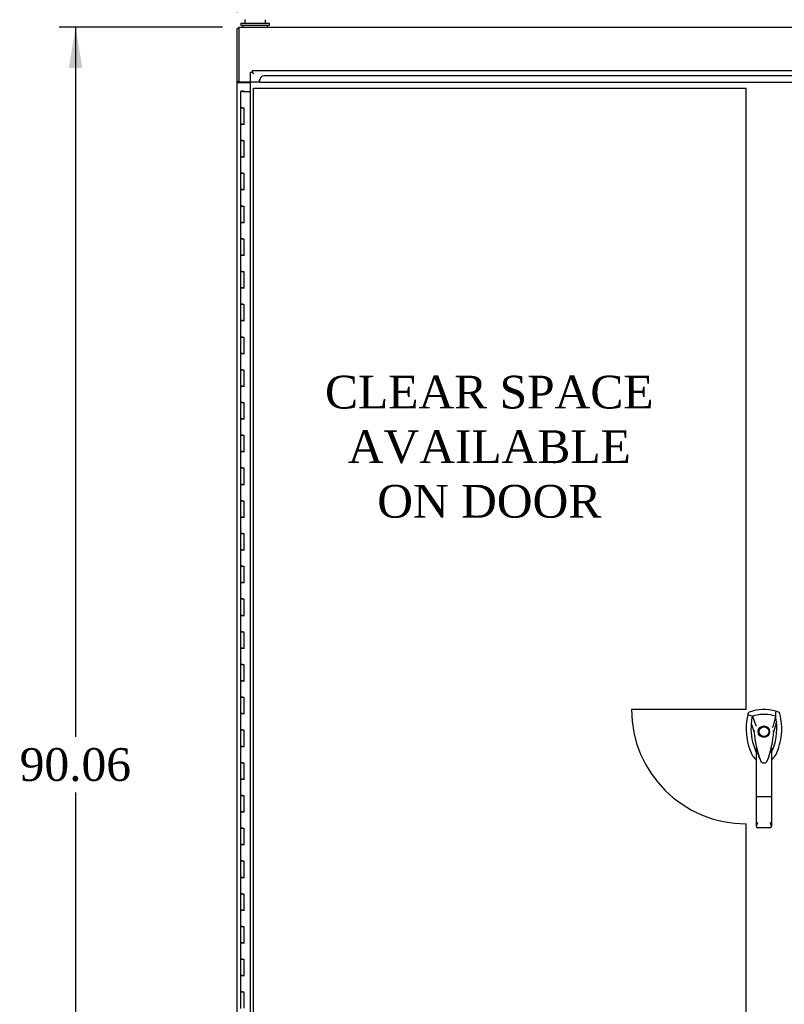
# Model space of a CAD drawing. Header units: inches. Extents: x 1 to 359, y -2 to 239.
# Tile 28 of 65: x 77 to 123, y 98 to 158. Entities that reach past the tile are written whole.
import ezdxf
from ezdxf.enums import TextEntityAlignment as Align
from ezdxf.lldxf.tags import DXFTag

# ---------------------------------------------------------------- set-up
doc = ezdxf.new("R2010")
doc.units = ezdxf.units.IN
doc.header["$MEASUREMENT"] = 0
for name, color, linetype in [('COM54746-78', 7, 'Continuous'), ('COM71195-10', 7, 'Continuous'), ('COM71298-10', 7, 'Continuous'), ('COM71300-11', 7, 'Continuous'), ('Default', 7, 'Continuous'), ('DV1_Default', 7, 'Continuous'), ('HAN13068', 7, 'Continuous'), ('SCS86414', 7, 'Continuous'), ('WAF25377', 7, 'Continuous'), ('WAM254785', 7, 'Continuous')]:
    doc.layers.add(name, color=color, linetype=linetype)
doc.styles.add('SEACAD_Times_New_Roman', font='times.ttf')
tags = doc.linetypes.add('HIDDEN2', pattern=[0.1875, 0.125, -0.0625]).pattern_tags.tags
tags[6:7] = [DXFTag(74, 4), DXFTag(75, 0), DXFTag(340, '0'), DXFTag(46, 0.0), DXFTag(50, 0.0), DXFTag(44, 0.0), DXFTag(45, 0.0)]
tags[4:5] = [DXFTag(74, 4), DXFTag(75, 0), DXFTag(340, '0'), DXFTag(46, 0.0), DXFTag(50, 0.0), DXFTag(44, 0.0), DXFTag(45, 0.0)]
tags = doc.linetypes.add('PHANTOM2', pattern=[1.25, 0.625, -0.125, 0.125, -0.125, 0.125, -0.125]).pattern_tags.tags
tags[14:15] = [DXFTag(74, 4), DXFTag(75, 0), DXFTag(340, '0'), DXFTag(46, 0.0), DXFTag(50, 0.0), DXFTag(44, 0.0), DXFTag(45, 0.0)]
tags[12:13] = [DXFTag(74, 4), DXFTag(75, 0), DXFTag(340, '0'), DXFTag(46, 0.0), DXFTag(50, 0.0), DXFTag(44, 0.0), DXFTag(45, 0.0)]
tags[10:11] = [DXFTag(74, 4), DXFTag(75, 0), DXFTag(340, '0'), DXFTag(46, 0.0), DXFTag(50, 0.0), DXFTag(44, 0.0), DXFTag(45, 0.0)]
tags[8:9] = [DXFTag(74, 4), DXFTag(75, 0), DXFTag(340, '0'), DXFTag(46, 0.0), DXFTag(50, 0.0), DXFTag(44, 0.0), DXFTag(45, 0.0)]
tags[6:7] = [DXFTag(74, 4), DXFTag(75, 0), DXFTag(340, '0'), DXFTag(46, 0.0), DXFTag(50, 0.0), DXFTag(44, 0.0), DXFTag(45, 0.0)]
tags[4:5] = [DXFTag(74, 4), DXFTag(75, 0), DXFTag(340, '0'), DXFTag(46, 0.0), DXFTag(50, 0.0), DXFTag(44, 0.0), DXFTag(45, 0.0)]
doc.dimstyles.new('HAMMOND_(STH_-_540x360)', dxfattribs={"dimtxt": 2, "dimasz": 2.5, "dimexe": 1, "dimexo": 1, "dimgap": 0.5, "dimtad": 0, "dimtih": 1, "dimtoh": 1, "dimzin": 0, "dimdsep": 46, "dimtxsty": 'SEACAD_Times_New_Roman', "dimblk1": '_SE_FILLED', "dimblk2": '_SE_FILLED', "dimsah": 1, "dimcen": 1, "dimadec": 0, "dimazin": 0, "dimtfac": 0.8, "dimtofl": 0, "dimtmove": 0, "dimatfit": 3, "dimfxl": 1, "dimtolj": 1, "dimtzin": 0, "dimarcsym": 0})

# ---------------------------------------------------------------- blocks, each defined once
blk = doc.blocks.new('SE')
at = {"layer": 'COM54746-78', "color": 7, "linetype": 'Continuous'}
for p, q in [((90.355, 153.512), (90.238, 153.512)), ((90.238, 153.512), (90.238, 152.512)), ((90.292, 153.521), (90.292, 153.547)), ((90.292, 153.547), (90.342, 153.547)), ((90.342, 153.521), (90.292, 153.521)), ((90.305, 153.521), (90.305, 153.512)), ((90.342, 153.547), (90.367, 153.547)), ((90.342, 153.521), (90.367, 153.521)), ((90.355, 153.512), (90.84, 153.512)), ((90.367, 153.547), (90.417, 153.547)), ((90.417, 153.521), (90.367, 153.521)), ((90.405, 153.512), (90.405, 153.521)), ((90.417, 153.547), (90.417, 153.521)), ((90.355, 152.512), (90.238, 152.512)), ((90.238, 152.512), (90.355, 152.512)), ((90.238, 152.512), (90.238, 151.512)), ((90.355, 152.512), (90.422, 152.512)), ((90.422, 152.512), (90.422, 151.513)), ((90.355, 151.513), (90.238, 151.513)), ((90.238, 151.513), (90.238, 150.512)), ((90.238, 151.512), (90.472, 151.512)), ((90.355, 151.513), (90.422, 151.513)), ((90.355, 150.512), (90.238, 150.512)), ((90.238, 150.512), (90.355, 150.512)), ((90.238, 150.512), (90.238, 149.512)), ((90.355, 150.512), (90.422, 150.512)), ((90.422, 150.512), (90.422, 149.513)), ((90.355, 149.513), (90.238, 149.513)), ((90.238, 149.513), (90.238, 148.512)), ((90.238, 149.512), (90.472, 149.512)), ((90.355, 149.513), (90.422, 149.513)), ((90.355, 148.512), (90.238, 148.512)), ((90.238, 148.512), (90.355, 148.512)), ((90.238, 148.512), (90.238, 147.512)), ((90.355, 148.512), (90.422, 148.512)), ((90.422, 148.512), (90.422, 147.513)), ((90.355, 147.513), (90.238, 147.513)), ((90.238, 147.513), (90.238, 146.512)), ((90.238, 147.512), (90.472, 147.512)), ((90.355, 147.513), (90.422, 147.513)), ((90.355, 146.512), (90.238, 146.512)), ((90.238, 146.512), (90.355, 146.512)), ((90.238, 146.512), (90.238, 145.512)), ((90.355, 146.512), (90.422, 146.512)), ((90.422, 146.512), (90.422, 145.513)), ((90.355, 145.513), (90.238, 145.513)), ((90.238, 145.513), (90.238, 144.512)), ((90.238, 145.512), (90.472, 145.512)), ((90.355, 145.513), (90.422, 145.513)), ((90.355, 144.512), (90.238, 144.512)), ((90.238, 144.512), (90.355, 144.512)), ((90.238, 144.512), (90.238, 143.512)), ((90.355, 144.512), (90.422, 144.512)), ((90.422, 144.512), (90.422, 143.513)), ((90.355, 143.513), (90.238, 143.513)), ((90.238, 143.513), (90.238, 142.512)), ((90.238, 143.512), (90.472, 143.512)), ((90.355, 143.513), (90.422, 143.513)), ((90.355, 142.512), (90.238, 142.512)), ((90.238, 142.512), (90.355, 142.512)), ((90.238, 142.512), (90.238, 141.512)), ((90.355, 142.512), (90.422, 142.512)), ((90.422, 142.512), (90.422, 141.513)), ((90.355, 141.513), (90.238, 141.513)), ((90.238, 141.513), (90.238, 140.512)), ((90.238, 141.512), (90.472, 141.512)), ((90.355, 141.513), (90.422, 141.513)), ((90.355, 140.512), (90.238, 140.512)), ((90.238, 140.512), (90.355, 140.512)), ((90.238, 140.512), (90.238, 139.512)), ((90.355, 140.512), (90.422, 140.512)), ((90.422, 140.512), (90.422, 139.513)), ((90.355, 139.513), (90.238, 139.513)), ((90.238, 139.513), (90.238, 138.512)), ((90.238, 139.512), (90.472, 139.512)), ((90.355, 139.513), (90.422, 139.513)), ((90.355, 138.512), (90.238, 138.512)), ((90.238, 138.512), (90.355, 138.512)), ((90.238, 138.512), (90.238, 137.512)), ((90.355, 138.512), (90.422, 138.512)), ((90.422, 138.512), (90.422, 137.513)), ((90.355, 137.513), (90.238, 137.513)), ((90.238, 137.513), (90.238, 136.512)), ((90.238, 137.512), (90.472, 137.512)), ((90.355, 137.513), (90.422, 137.513)), ((90.355, 136.512), (90.238, 136.512)), ((90.238, 136.512), (90.355, 136.512)), ((90.238, 136.512), (90.238, 135.512)), ((90.355, 136.512), (90.422, 136.512)), ((90.422, 136.512), (90.422, 135.513)), ((90.355, 135.513), (90.238, 135.513)), ((90.238, 135.513), (90.238, 134.512)), ((90.238, 135.512), (90.472, 135.512)), ((90.355, 135.513), (90.422, 135.513)), ((90.355, 134.512), (90.238, 134.512)), ((90.238, 134.512), (90.355, 134.512)), ((90.238, 134.512), (90.238, 133.512)), ((90.355, 134.512), (90.422, 134.512)), ((90.422, 134.512), (90.422, 133.513)), ((90.355, 133.513), (90.238, 133.513)), ((90.238, 133.513), (90.238, 132.512)), ((90.238, 133.512), (90.472, 133.512)), ((90.355, 133.513), (90.422, 133.513)), ((90.355, 132.512), (90.238, 132.512)), ((90.238, 132.512), (90.355, 132.512)), ((90.238, 132.512), (90.238, 131.512)), ((90.355, 132.512), (90.422, 132.512)), ((90.422, 132.512), (90.422, 131.513)), ((90.355, 131.513), (90.238, 131.513)), ((90.238, 131.513), (90.238, 130.512)), ((90.238, 131.512), (90.472, 131.512)), ((90.355, 131.513), (90.422, 131.513)), ((90.355, 130.512), (90.238, 130.512)), ((90.238, 130.512), (90.355, 130.512)), ((90.238, 130.512), (90.238, 129.512)), ((90.355, 130.512), (90.422, 130.512)), ((90.422, 130.512), (90.422, 129.513)), ((90.355, 129.513), (90.238, 129.513)), ((90.238, 129.513), (90.238, 128.512)), ((90.238, 129.512), (90.472, 129.512)), ((90.355, 129.513), (90.422, 129.513)), ((90.355, 128.512), (90.238, 128.512)), ((90.238, 128.512), (90.355, 128.512)), ((90.238, 128.512), (90.238, 127.512)), ((90.355, 128.512), (90.422, 128.512)), ((90.422, 128.512), (90.422, 127.513)), ((90.355, 127.513), (90.238, 127.513)), ((90.238, 127.513), (90.238, 126.512)), ((90.238, 127.512), (90.472, 127.512)), ((90.355, 127.513), (90.422, 127.513)), ((90.355, 126.512), (90.238, 126.512)), ((90.238, 126.512), (90.355, 126.512)), ((90.238, 126.512), (90.238, 125.512)), ((90.355, 126.512), (90.422, 126.512)), ((90.422, 126.512), (90.422, 125.513)), ((90.355, 125.513), (90.238, 125.513)), ((90.238, 125.513), (90.238, 124.512)), ((90.238, 125.512), (90.472, 125.512)), ((90.355, 125.513), (90.422, 125.513)), ((90.355, 124.512), (90.238, 124.512)), ((90.238, 124.512), (90.355, 124.512)), ((90.238, 124.512), (90.238, 123.512)), ((90.355, 124.512), (90.422, 124.512)), ((90.422, 124.512), (90.422, 123.513)), ((90.355, 123.513), (90.238, 123.513)), ((90.238, 123.513), (90.238, 122.512)), ((90.238, 123.512), (90.472, 123.512)), ((90.355, 123.513), (90.422, 123.513)), ((90.355, 122.512), (90.238, 122.512)), ((90.238, 122.512), (90.355, 122.512)), ((90.238, 122.512), (90.238, 121.512)), ((90.355, 122.512), (90.422, 122.512)), ((90.422, 122.512), (90.422, 121.513)), ((90.355, 121.513), (90.238, 121.513)), ((90.238, 121.513), (90.238, 120.512)), ((90.238, 121.512), (90.472, 121.512)), ((90.355, 121.513), (90.422, 121.513)), ((90.355, 120.512), (90.238, 120.512)), ((90.238, 120.512), (90.355, 120.512)), ((90.238, 120.512), (90.238, 119.512)), ((90.355, 120.512), (90.422, 120.512)), ((90.422, 120.512), (90.422, 119.513)), ((90.355, 119.513), (90.238, 119.513)), ((90.238, 119.513), (90.238, 118.512)), ((90.238, 119.512), (90.472, 119.512)), ((90.355, 119.513), (90.422, 119.513)), ((90.355, 118.512), (90.238, 118.512)), ((90.238, 118.512), (90.355, 118.512)), ((90.238, 118.512), (90.238, 117.512)), ((90.355, 118.512), (90.422, 118.512)), ((90.422, 118.512), (90.422, 117.513)), ((90.355, 117.513), (90.238, 117.513)), ((90.238, 117.513), (90.238, 116.512)), ((90.238, 117.512), (90.472, 117.512)), ((90.355, 117.513), (90.422, 117.513)), ((90.355, 116.512), (90.238, 116.512)), ((90.238, 116.512), (90.355, 116.512)), ((90.238, 116.512), (90.238, 115.512)), ((90.355, 116.512), (90.422, 116.512)), ((90.422, 116.512), (90.422, 115.513)), ((90.355, 115.513), (90.238, 115.513)), ((90.238, 115.513), (90.238, 114.512)), ((90.238, 115.512), (90.472, 115.512)), ((90.355, 115.513), (90.422, 115.513)), ((90.355, 114.512), (90.238, 114.512)), ((90.238, 114.512), (90.355, 114.512)), ((90.238, 114.512), (90.238, 113.512)), ((90.355, 114.512), (90.422, 114.512)), ((90.422, 114.512), (90.422, 113.513)), ((90.355, 113.513), (90.238, 113.513)), ((90.238, 113.513), (90.238, 112.512)), ((90.238, 113.512), (90.472, 113.512)), ((90.355, 113.513), (90.422, 113.513)), ((90.355, 112.512), (90.238, 112.512)), ((90.238, 112.512), (90.355, 112.512)), ((90.238, 112.512), (90.238, 111.512)), ((90.355, 112.512), (90.422, 112.512)), ((90.422, 112.512), (90.422, 111.513)), ((90.355, 111.513), (90.238, 111.513)), ((90.238, 111.513), (90.238, 110.512)), ((90.238, 111.512), (90.472, 111.512)), ((90.355, 111.513), (90.422, 111.513)), ((90.355, 110.512), (90.238, 110.512)), ((90.238, 110.512), (90.355, 110.512)), ((90.238, 110.512), (90.238, 109.512)), ((90.355, 110.512), (90.422, 110.512)), ((90.422, 110.512), (90.422, 109.513)), ((90.355, 109.513), (90.238, 109.513)), ((90.238, 109.513), (90.238, 108.512)), ((90.238, 109.512), (90.472, 109.512)), ((90.355, 109.513), (90.422, 109.513)), ((90.355, 108.512), (90.238, 108.512)), ((90.238, 108.512), (90.355, 108.512)), ((90.238, 108.512), (90.238, 107.512)), ((90.355, 108.512), (90.422, 108.512)), ((90.422, 108.512), (90.422, 107.513)), ((90.355, 107.513), (90.238, 107.513)), ((90.238, 107.513), (90.238, 106.512)), ((90.238, 107.512), (90.472, 107.512)), ((90.355, 107.513), (90.422, 107.513)), ((90.355, 106.512), (90.238, 106.512)), ((90.238, 106.512), (90.355, 106.512)), ((90.238, 106.512), (90.238, 105.512)), ((90.355, 106.512), (90.422, 106.512)), ((90.422, 106.512), (90.422, 105.513)), ((90.355, 105.513), (90.238, 105.513)), ((90.238, 105.513), (90.238, 104.512)), ((90.238, 105.512), (90.472, 105.512)), ((90.355, 105.513), (90.422, 105.513)), ((90.355, 104.512), (90.238, 104.512)), ((90.238, 104.512), (90.355, 104.512)), ((90.238, 104.512), (90.238, 103.512)), ((90.355, 104.512), (90.422, 104.512)), ((90.422, 104.512), (90.422, 103.513)), ((90.355, 103.513), (90.238, 103.513)), ((90.238, 103.513), (90.238, 102.512)), ((90.238, 103.512), (90.472, 103.512)), ((90.355, 103.513), (90.422, 103.513)), ((90.355, 102.512), (90.238, 102.512)), ((90.238, 102.512), (90.355, 102.512)), ((90.238, 102.512), (90.238, 101.512)), ((90.355, 102.512), (90.422, 102.512)), ((90.422, 102.512), (90.422, 101.513)), ((90.355, 101.513), (90.238, 101.513)), ((90.238, 101.513), (90.238, 100.512)), ((90.238, 101.512), (90.472, 101.512)), ((90.355, 101.513), (90.422, 101.513)), ((90.355, 100.512), (90.238, 100.512)), ((90.238, 100.512), (90.355, 100.512)), ((90.238, 100.512), (90.238, 99.512)), ((90.355, 100.512), (90.422, 100.512)), ((90.422, 100.512), (90.422, 99.513)), ((90.355, 99.513), (90.238, 99.513)), ((90.238, 99.513), (90.238, 98.512)), ((90.238, 99.512), (90.472, 99.512)), ((90.355, 99.513), (90.422, 99.513)), ((90.355, 98.512), (90.238, 98.512)), ((90.238, 98.512), (90.355, 98.512)), ((90.238, 98.512), (90.238, 97.512)), ((90.355, 98.512), (90.422, 98.512)), ((90.422, 98.512), (90.422, 97.513))]:
    blk.add_line(p, q, dxfattribs=at)
at = {"layer": 'COM71195-10', "color": 7, "linetype": 'Continuous'}
for p, q in [((90.84, 154.683), (90.935, 154.683)), ((90.84, 74.341), (90.84, 154.683)), ((90.935, 154.778), (90.935, 154.683)), ((90.935, 154.778), (124.745, 154.778)), ((90.935, 154.683), (91.03, 154.588)), ((90.935, 154.683), (91.03, 154.588))]:
    blk.add_line(p, q, dxfattribs=at)
at = {"layer": 'COM71298-10', "color": 7, "linetype": 'Continuous'}
for p, q in [((90.123, 157.433), (161.993, 157.433)), ((90.123, 157.433), (90.123, 157.29)), ((90.123, 157.29), (90.123, 154.088)), ((90.123, 154.088), (90.84, 154.088))]:
    blk.add_line(p, q, dxfattribs=at)
at = {"layer": 'COM71298-10', "color": 7, "linetype": 'HIDDEN2'}
for p, q in [((90.84, 154.088), (91.373, 154.088)), ((91.373, 154.201), (91.373, 154.088)), ((91.403, 154.226), (91.403, 154.208)), ((91.403, 154.058), (91.403, 154.208)), ((124.441, 154.058), (91.403, 154.058)), ((124.191, 154.455), (91.653, 154.455))]:
    blk.add_line(p, q, dxfattribs=at)
blk.add_arc((91.388, 154.201), 0.015, 0, 180, dxfattribs=at)
blk.add_ellipse((91.653, 154.209), major_axis=(-0.25, 0), ratio=0.984808, start_param=4.712389, end_param=6.21308, dxfattribs=at)
at = {"layer": 'COM71300-11', "color": 7, "linetype": 'Continuous'}
for p, q in [((90.123, 157.343), (90.028, 157.343)), ((90.028, 154.093), (90.028, 157.343)), ((90.028, 154.063), (90.028, 154.093)), ((90.123, 154.093), (90.028, 154.093)), ((90.028, 74.748), (90.028, 154.063)), ((90.028, 154.063), (90.218, 154.063)), ((90.123, 154.063), (90.123, 154.088)), ((90.218, 154.063), (90.84, 154.063))]:
    blk.add_line(p, q, dxfattribs=at)
at = {"layer": 'DV1_Default', "color": 7, "linetype": 'PHANTOM2'}
for p, q in [((91.03, 75.093), (91.03, 153.713)), ((91.03, 153.713), (121.093, 153.713)), ((121.093, 115.762), (121.093, 153.713)), ((121.093, 115.762), (114.093, 115.762)), ((121.093, 75.093), (121.093, 108.782))]:
    blk.add_line(p, q, dxfattribs=at)
blk.add_arc((121.093, 115.782), 7, 180.16574, 270, dxfattribs=at)
at = {"layer": 'HAN13068', "color": 7, "linetype": 'Continuous'}
for p, q in [((121.206, 115.514), (121.192, 115.455)), ((121.192, 115.455), (121.476, 115.35)), ((123.082, 115.601), (122.901, 115.66)), ((121.476, 115.35), (121.691, 114.778)), ((122.89, 115.35), (122.726, 114.694)), ((121.577, 114.429), (121.577, 114.428)), ((121.691, 114.778), (121.737, 114.744)), ((122.788, 114.432), (122.788, 114.433)), ((121.728, 110.435), (121.728, 113.413)), ((122.635, 113.126), (122.662, 113.179)), ((122.638, 113.412), (122.638, 110.435)), ((121.922, 112.772), (121.925, 112.764)), ((121.728, 108.627), (121.728, 110.435)), ((122.548, 110.429), (121.818, 110.429)), ((122.638, 110.435), (122.638, 108.627)), ((122.548, 108.537), (121.818, 108.537))]:
    blk.add_line(p, q, dxfattribs=at)
for radius in [0.35, 0.3]:
    blk.add_circle((122.183, 114.412), radius, dxfattribs=at)
for centre, radius, start, end in [((124.814, 114.603), 3.721, 166.75318, 205.10266), ((122.183, 113.177), 2.585, 73.85893, 110.34924), ((122.183, 113.177), 2.285, 71.96569, 104.45028), ((124.814, 114.603), 3.421, 174.70184, 200.20775), ((124.814, 114.603), 3.421, 167.3846, 174.70184), ((122.183, 113.177), 2.285, 106.83853, 108.03431), ((122.183, 113.177), 2.285, 104.45028, 106.83853), ((119.551, 114.603), 3.421, 334.89734, 7.2824), ((119.551, 114.603), 3.421, 10.11379, 12.6154), ((119.551, 114.603), 3.421, 8.519, 10.11379), ((119.551, 114.603), 3.421, 7.2824, 8.519), ((121.666, 113.081), 1.35, 91.23359, 93.76963), ((128.425, 114.998), 6.872, 184.75423, 199.9908), ((115.745, 115.028), 7.068, 340.3478, 355.1696), ((135.547, 87.985), 29.627, 115.64179, 115.75394), ((122.723, 113.644), 0.791, 85.30773, 89.6394), ((124.814, 114.603), 3.421, 200.20775, 205.10266), ((122.124, 113.342), 0.45, 205.10266, 208.33848), ((120.198, 112.807), 1.646, 10.27719, 21.64676), ((122.242, 113.342), 0.45, 331.56227, 334.89734), ((122.124, 113.342), 0.75, 233.47883, 238.04809), ((122.184, 112.738), 0.234, 202.28022, 338.21669), ((122.242, 113.342), 0.75, 302.07158, 334.89734), ((121.818, 108.627), 0.0903, 180.00172, 181.11543), ((121.818, 108.627), 0.09, 181.11716, 270), ((122.548, 108.627), 0.09, 270, 358.88284), ((122.548, 108.627), 0.0903, 358.88457, 359.99828)]:
    blk.add_arc(centre, radius, start, end, dxfattribs=at)
for points in [[(121.284, 115.601), (121.246, 115.587), (121.216, 115.553), (121.206, 115.514)], [(122.901, 115.66), (122.898, 115.557), (122.894, 115.453), (122.89, 115.35)], [(123.159, 115.514), (123.149, 115.553), (123.119, 115.587), (123.082, 115.601)], [(121.408, 114.918), (121.464, 114.755), (121.521, 114.592), (121.577, 114.429)], [(122.945, 115.036), (122.893, 114.835), (122.841, 114.634), (122.788, 114.433)], [(121.444, 113.024), (121.497, 112.912), (121.578, 112.813), (121.677, 112.739)]]:
    blk.add_open_spline(points, degree=3, dxfattribs=at)
for points, knots in [([(122.921, 113.024), (123.102, 113.409), (123.215, 113.825), (123.296, 114.672), (123.263, 115.102), (123.159, 115.514)], [0, 0, 0, 0, 0.5, 0.5, 1, 1, 1, 1]), ([(121.922, 112.772), (121.907, 112.813), (121.893, 112.855), (121.858, 112.965), (121.837, 113.033), (121.818, 113.101)], [0.770336, 0.770336, 0.770336, 0.770336, 0.8588735, 0.8588735, 1, 1, 1, 1]), ([(122.548, 113.1), (122.564, 113.157), (122.58, 113.214), (122.603, 113.3), (122.611, 113.328), (122.623, 113.369), (122.626, 113.383), (122.632, 113.401), (122.634, 113.406), (122.637, 113.414), (122.638, 113.415), (122.638, 113.412)], [0, 0, 0, 0, 0.5, 0.5, 0.75, 0.75, 0.875, 0.875, 0.9375, 0.9375, 1, 1, 1, 1]), ([(121.818, 110.429), (121.812, 110.429), (121.806, 110.429), (121.795, 110.429), (121.789, 110.43), (121.778, 110.43), (121.773, 110.43), (121.763, 110.43), (121.758, 110.431), (121.746, 110.431), (121.739, 110.432), (121.732, 110.433), (121.731, 110.433), (121.728, 110.434), (121.728, 110.435), (121.728, 110.435)], [0, 0, 0, 0, 0.125, 0.125, 0.25, 0.25, 0.375, 0.375, 0.5, 0.5, 0.75, 0.75, 0.875, 0.875, 1, 1, 1, 1]), ([(122.638, 110.435), (122.638, 110.435), (122.637, 110.434), (122.635, 110.433), (122.633, 110.433), (122.626, 110.432), (122.62, 110.431), (122.607, 110.431), (122.603, 110.43), (122.593, 110.43), (122.588, 110.43), (122.577, 110.43), (122.571, 110.429), (122.56, 110.429), (122.554, 110.429), (122.548, 110.429)], [0, 0, 0, 0, 0.125, 0.125, 0.25, 0.25, 0.5, 0.5, 0.625, 0.625, 0.75, 0.75, 0.875, 0.875, 1, 1, 1, 1]), ([(121.728, 108.625), (121.728, 108.641), (121.732, 108.658), (121.741, 108.686), (121.744, 108.695), (121.751, 108.715), (121.755, 108.725), (121.768, 108.755), (121.777, 108.777), (121.792, 108.81), (121.797, 108.822), (121.807, 108.845), (121.813, 108.856), (121.818, 108.868)], [0, 0, 0, 0, 0.25, 0.25, 0.375, 0.375, 0.5, 0.5, 0.75, 0.75, 0.875, 0.875, 1, 1, 1, 1]), ([(122.548, 108.868), (122.553, 108.856), (122.558, 108.845), (122.568, 108.822), (122.573, 108.81), (122.588, 108.777), (122.598, 108.755), (122.61, 108.725), (122.614, 108.715), (122.622, 108.695), (122.625, 108.686), (122.634, 108.658), (122.638, 108.641), (122.638, 108.625)], [0, 0, 0, 0, 0.125, 0.125, 0.25, 0.25, 0.5, 0.5, 0.625, 0.625, 0.75, 0.75, 1, 1, 1, 1])]:
    blk.add_open_spline(points, degree=3, knots=knots, dxfattribs=at)
at = {"layer": 'SCS86414', "color": 7, "linetype": 'Continuous'}
for p, q in [((90.498, 157.852), (90.498, 157.733)), ((91.748, 157.733), (91.748, 157.852))]:
    blk.add_line(p, q, dxfattribs=at)
for centre, start, end in [((90.558, 157.852), 140.32138, 180), ((90.558, 157.733), 180, 270), ((91.688, 157.733), 270, 0), ((91.688, 157.852), 0, 39.67862)]:
    blk.add_arc(centre, 0.06, start, end, dxfattribs=at)
at = {"layer": 'WAF25377', "color": 7, "linetype": 'Continuous'}
for p, q in [((90.248, 157.673), (91.998, 157.673)), ((90.248, 157.673), (90.248, 157.558)), ((90.248, 157.558), (91.998, 157.558)), ((91.998, 157.558), (91.998, 157.673))]:
    blk.add_line(p, q, dxfattribs=at)
at = {"layer": 'WAM254785', "color": 7, "linetype": 'Continuous'}
for p, q in [((90.373, 157.558), (90.373, 157.433)), ((91.873, 157.433), (91.873, 157.558))]:
    blk.add_line(p, q, dxfattribs=at)
blk = doc.blocks.new('DMBLK217')
at = {"layer": 'Default', "linetype": 'Continuous', "transparency": 16777216}
for points in [[(92.528, 165.759), (90.028, 165.343), (92.528, 164.926)], [(159.588, 165.759), (159.588, 164.926), (162.088, 165.343)]]:
    blk.add_hatch(color=7, dxfattribs=at).paths.add_polyline_path(points)
at = {"layer": 'Default', "color": 7, "linetype": 'Continuous', "transparency": 16777216}
for p, q in [((90.028, 158.343), (90.028, 166.343)), ((162.088, 156.713), (162.088, 166.343)), ((90.028, 165.343), (121.946, 165.343)), ((130.17, 165.343), (162.088, 165.343))]:
    blk.add_line(p, q, dxfattribs=at)
at = {"layer": 'Default', "color": 7, "linetype": 'Continuous', "transparency": 16777216, "style": 'SEACAD_Times_New_Roman'}
blk.add_text('72.06', height=2, dxfattribs=at).set_placement((122.646, 166.343), align=Align.TOP_LEFT)
blk = doc.blocks.new('_SE_FILLED')
at = {"color": 0}
blk.add_line((0, 0), (-1, 0), dxfattribs=at)
blk.add_solid([(0, 0), (-1, -0.1665), (-1, 0.1665), (0, 0)], dxfattribs=at)
blk = doc.blocks.new('DMBLK218')
at = {"layer": 'Default', "linetype": 'Continuous', "transparency": 16777216}
for points in [[(79.744, 154.933), (80.578, 154.933), (80.161, 157.433)], [(79.744, 69.873), (80.161, 67.373), (80.578, 69.873)]]:
    blk.add_hatch(color=7, dxfattribs=at).paths.add_polyline_path(points)
at = {"layer": 'Default', "color": 7, "linetype": 'Continuous', "transparency": 16777216}
for p, q in [((89.123, 157.433), (79.161, 157.433)), ((80.161, 157.433), (80.161, 114.103)), ((80.161, 110.703), (80.161, 67.373)), ((89.123, 67.373), (79.161, 67.373))]:
    blk.add_line(p, q, dxfattribs=at)
at = {"layer": 'Default', "color": 7, "linetype": 'Continuous', "transparency": 16777216, "style": 'SEACAD_Times_New_Roman'}
blk.add_text('90.06', height=2, dxfattribs=at).set_placement((76.749, 113.403), align=Align.TOP_LEFT)

msp = doc.modelspace()

# ---------------------------------------------------------------- block references
at = {"layer": 'Default'}
msp.add_blockref('SE', (0, 0), dxfattribs=at)

# ---------------------------------------------------------------- texts
at = {"layer": 'Default', "insert": (105.417, 136.148), "char_height": 2, "width": 20.63081, "attachment_point": 2}
msp.add_mtext('{\\fTimes New Roman|b0||i0||c0|p34;\\C7;\\H2.;\\W1.;CLEAR SPACE \\P}{\\fTimes New Roman|b0||i0||c0|p34;\\C7;\\H2.;\\W1.;AVAILABLE \\P}{\\fTimes New Roman|b0||i0||c0|p34;\\C7;\\H2.;\\W1.;ON DOOR }', dxfattribs=at)

# ---------------------------------------------------------------- dimensions: what is measured, and where the dimension line sits
at = {"layer": 'Default', "color": 7, "linetype": 'Continuous'}
dim = msp.add_linear_dim(base=(162.088, 165.343), p1=(90.028, 157.343), p2=(162.088, 155.713), text='\\A1;<>', dimstyle='HAMMOND_(STH_-_540x360)', dxfattribs=at)
dim.commit()
dim.dimension.update_dxf_attribs({"geometry": 'DMBLK217', "text_midpoint": (126.058, 165.343), "dimtype": 160})
dim = msp.add_linear_dim(base=(80.161, 157.433), p1=(90.123, 157.433), p2=(90.123, 67.373), angle=270, text='\\A1;<>', dimstyle='HAMMOND_(STH_-_540x360)', dxfattribs=at)
dim.commit()
dim.dimension.update_dxf_attribs({"geometry": 'DMBLK218', "text_midpoint": (80.161, 112.403), "dimtype": 161})

doc.saveas('drawing.dxf')
